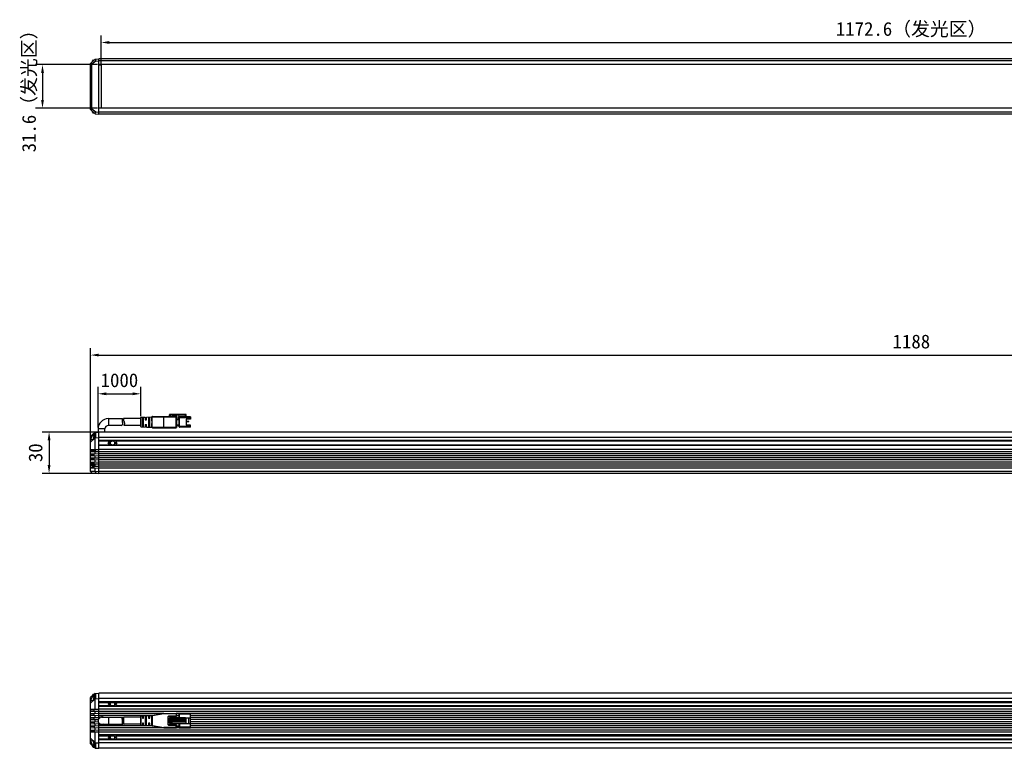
# Model space of a CAD drawing. Header units: millimetres. Extents: x 92 to 804, y 249 to 513.
# Tile 1 of 11: x 92 to 448, y 249 to 513. Entities that reach past the tile are written whole.
import ezdxf

# ---------------------------------------------------------------- set-up
doc = ezdxf.new("R2010")
doc.units = ezdxf.units.MM
doc.header["$LTSCALE"] = 46.255
doc.header["$PDMODE"] = 3
doc.header["$PDSIZE"] = 8
doc.layers.get('0').update_dxf_attribs({"linetype": 'CONTINUOUS'})
doc.layers.get('Defpoints').update_dxf_attribs({"linetype": 'CONTINUOUS'})
for name, color, linetype in [('00_COMPONENTS', 7, 'CONTINUOUS'), ('51__DRAFT_DIMS', 7, 'CONTINUOUS'), ('_X2_56FE5C42_X0__01_528', 7, 'CONTINUOUS')]:
    doc.layers.add(name, color=color, linetype=linetype)
doc.styles.get("Standard").update_dxf_attribs({"font": 'simfang.ttf', "height": 5})
doc.dimstyles.new('DIMSTYLE_1', dxfattribs={"dimtxt": 3, "dimasz": 3, "dimexe": 2.5, "dimexo": 0.5, "dimgap": 0.75, "dimtad": 1, "dimlfac": 2, "dimdsep": 46, "dimtxsty": 'STANDARD', "dimblk": '_FILLED', "dimblk1": '_FILLED', "dimblk2": '_FILLED', "dimcen": 0.09, "dimclrt": 3, "dimazin": 2, "dimtp": 0.3, "dimtm": 0.3, "dimtfac": 1, "dimtofl": 0, "dimtmove": 0, "dimatfit": 3, "dimldrblk": '_FILLED', "dimfxl": 1, "dimtolj": 1, "dimarcsym": 0})
doc.dimstyles.new('DIMSTYLE_2', dxfattribs={"dimtxt": 3, "dimasz": 3, "dimexe": 2.5, "dimexo": 0.5, "dimgap": 0.75, "dimtad": 1, "dimlfac": 2, "dimdsep": 46, "dimtxsty": 'STANDARD', "dimblk": '_FILLED', "dimblk1": '_FILLED', "dimblk2": '_FILLED', "dimcen": 0.09, "dimclrt": 3, "dimazin": 2, "dimtp": 1.2, "dimtm": 1.2, "dimtfac": 1, "dimtofl": 0, "dimtmove": 0, "dimatfit": 3, "dimldrblk": '_FILLED', "dimfxl": 1, "dimtolj": 1, "dimarcsym": 0})
doc.dimstyles.new('DIMSTYLE_3', dxfattribs={"dimtxt": 3, "dimasz": 3, "dimexe": 2.5, "dimexo": 0.5, "dimgap": 0.75, "dimtad": 1, "dimlfac": 2, "dimdsep": 46, "dimtxsty": 'STANDARD', "dimblk": '_FILLED', "dimblk1": '_FILLED', "dimblk2": '_FILLED', "dimcen": 0.09, "dimclrt": 3, "dimazin": 2, "dimtp": 0.2, "dimtm": 0.2, "dimtfac": 1, "dimtofl": 0, "dimtmove": 0, "dimatfit": 3, "dimldrblk": '_FILLED', "dimfxl": 1, "dimtolj": 1, "dimarcsym": 0})

# ---------------------------------------------------------------- blocks, each defined once
blk = doc.blocks.new('_FILLED')
at = {"color": 0, "linetype": 'ByBlock'}
blk.add_solid([(0, 0), (-1, 0.17), (-1, -0.17)], dxfattribs=at)
blk = doc.blocks.new('*D1')
at = {"layer": '51__DRAFT_DIMS', "color": 0, "lineweight": -2}
for p, q in [((119.63, 496.89), (97.28, 496.89)), ((99.78, 493.89), (99.78, 484.09)), ((119.63, 481.09), (97.28, 481.09))]:
    blk.add_line(p, q, dxfattribs=at)
at = {"layer": 'Defpoints', "color": 0}
for p in [(120.13, 496.89), (99.78, 481.09), (120.13, 481.09)]:
    blk.add_point(p, dxfattribs=at)
at = {"layer": '51__DRAFT_DIMS', "color": 0, "linetype": 'ByBlock', "lineweight": -2, "xscale": 3, "yscale": 3, "zscale": 3}
for p, rotation in [((99.78, 496.89), 90), ((99.78, 481.09), 270)]:
    blk.add_blockref('_FILLED', p, dxfattribs=dict(at, rotation=rotation))
at = {"layer": '51__DRAFT_DIMS', "color": 3, "insert": (92.36, 488.99), "char_height": 5, "attachment_point": 2, "rotation": 90, "line_spacing_factor": 0.9}
blk.add_mtext('\\A1;31.6（发光区）', dxfattribs=at)
blk = doc.blocks.new('*D2')
at = {"layer": '51__DRAFT_DIMS', "color": 0, "lineweight": -2}
for p, q in [((120.98, 497.28), (120.98, 507.42)), ((707.28, 497.28), (707.28, 507.42)), ((123.98, 504.92), (704.28, 504.92))]:
    blk.add_line(p, q, dxfattribs=at)
at = {"layer": 'Defpoints', "color": 0}
for p in [(707.28, 504.92), (120.98, 496.78), (707.28, 496.78)]:
    blk.add_point(p, dxfattribs=at)
at = {"layer": '51__DRAFT_DIMS', "color": 0, "linetype": 'ByBlock', "lineweight": -2, "xscale": 3, "yscale": 3, "zscale": 3, "rotation": 180}
blk.add_blockref('_FILLED', (120.98, 504.92), dxfattribs=at)
at = {"layer": '51__DRAFT_DIMS', "color": 0, "linetype": 'ByBlock', "lineweight": -2, "xscale": 3, "yscale": 3, "zscale": 3}
blk.add_blockref('_FILLED', (707.28, 504.92), dxfattribs=at)
at = {"layer": '51__DRAFT_DIMS', "color": 3, "insert": (414.13, 512.33), "char_height": 5, "attachment_point": 2, "line_spacing_factor": 0.9}
blk.add_mtext('\\A1;1172.6（发光区）', dxfattribs=at)
blk = doc.blocks.new('*D3')
at = {"layer": '51__DRAFT_DIMS', "color": 0, "lineweight": -2}
for p, q in [((117.13, 360.74), (117.13, 394.23)), ((711.13, 360.74), (711.13, 394.23)), ((120.13, 391.73), (708.13, 391.73))]:
    blk.add_line(p, q, dxfattribs=at)
at = {"layer": 'Defpoints', "color": 0}
for p in [(711.13, 391.73), (117.13, 360.24), (711.13, 360.24)]:
    blk.add_point(p, dxfattribs=at)
at = {"layer": '51__DRAFT_DIMS', "color": 0, "linetype": 'ByBlock', "lineweight": -2, "xscale": 3, "yscale": 3, "zscale": 3, "rotation": 180}
blk.add_blockref('_FILLED', (117.13, 391.73), dxfattribs=at)
at = {"layer": '51__DRAFT_DIMS', "color": 0, "linetype": 'ByBlock', "lineweight": -2, "xscale": 3, "yscale": 3, "zscale": 3}
blk.add_blockref('_FILLED', (711.13, 391.73), dxfattribs=at)
at = {"layer": '51__DRAFT_DIMS', "color": 3, "insert": (414.22, 399.15), "char_height": 5, "attachment_point": 2, "line_spacing_factor": 0.9}
blk.add_mtext('\\A1;1188', dxfattribs=at)
blk = doc.blocks.new('*D5')
at = {"layer": '51__DRAFT_DIMS', "color": 0, "lineweight": -2}
for p, q in [((119.63, 363.87), (99.66, 363.87)), ((102.16, 360.87), (102.16, 351.87)), ((119.63, 348.87), (99.66, 348.87))]:
    blk.add_line(p, q, dxfattribs=at)
at = {"layer": 'Defpoints', "color": 0}
for p in [(120.13, 363.87), (102.16, 348.87), (120.13, 348.87)]:
    blk.add_point(p, dxfattribs=at)
at = {"layer": '51__DRAFT_DIMS', "color": 0, "linetype": 'ByBlock', "lineweight": -2, "xscale": 3, "yscale": 3, "zscale": 3}
for p, rotation in [((102.16, 363.87), 90), ((102.16, 348.87), 270)]:
    blk.add_blockref('_FILLED', p, dxfattribs=dict(at, rotation=rotation))
at = {"layer": '51__DRAFT_DIMS', "color": 3, "insert": (94.74, 356.36), "char_height": 5, "attachment_point": 2, "rotation": 90, "line_spacing_factor": 0.9}
blk.add_mtext('\\A1;30', dxfattribs=at)
blk = doc.blocks.new('*D11')
at = {"layer": '51__DRAFT_DIMS', "color": 0, "lineweight": -2}
for p, q in [((119.88, 365.47), (119.88, 380.21)), ((122.88, 377.71), (132.38, 377.71)), ((135.38, 369.57), (135.38, 380.21))]:
    blk.add_line(p, q, dxfattribs=at)
at = {"layer": 'Defpoints', "color": 0}
for p in [(135.38, 377.71), (135.38, 369.07), (119.88, 364.97)]:
    blk.add_point(p, dxfattribs=at)
at = {"layer": '51__DRAFT_DIMS', "color": 0, "linetype": 'ByBlock', "lineweight": -2, "xscale": 3, "yscale": 3, "zscale": 3, "rotation": 180}
blk.add_blockref('_FILLED', (119.88, 377.71), dxfattribs=at)
at = {"layer": '51__DRAFT_DIMS', "color": 0, "linetype": 'ByBlock', "lineweight": -2, "xscale": 3, "yscale": 3, "zscale": 3}
blk.add_blockref('_FILLED', (135.38, 377.71), dxfattribs=at)
at = {"layer": '51__DRAFT_DIMS', "color": 3, "insert": (127.62, 385.13), "char_height": 5, "attachment_point": 2, "line_spacing_factor": 0.9}
blk.add_mtext('\\A1;\\A1;1000', dxfattribs=at)

msp = doc.modelspace()

# ---------------------------------------------------------------- linework, layer by layer
at = {"layer": '00_COMPONENTS', "color": 7}
for p, q in [((117.1301, 497.3657), (118.8788, 498.8812)), ((118.8788, 498.8812), (120.1301, 498.9907)), ((120.1301, 478.9907), (120.1301, 498.9907)), ((708.1301, 498.9907), (120.1301, 498.9907)), ((117.1301, 480.6157), (117.1301, 497.3657)), ((117.1301, 497.3657), (117.6644, 497.1217)), ((119.1051, 498.2035), (117.6644, 497.1217)), ((117.6644, 480.8596), (117.6644, 497.1217)), ((117.8551, 497.994), (117.8551, 498.2506)), ((117.8561, 498.2905), (117.8576, 498.2902)), ((118.1551, 498.5657), (118.5051, 498.5657)), ((118.5051, 498.5586), (118.5051, 498.5628)), ((118.8177, 498.8283), (119.1051, 498.2035)), ((119.1051, 498.2035), (120.1301, 498.2407)), ((708.1301, 498.2407), (120.1301, 498.2407)), ((708.1301, 496.8907), (120.1301, 496.8907)), ((120.1301, 496.7907), (120.9801, 496.7758)), ((120.9801, 496.7758), (120.9801, 481.2055)), ((120.1301, 481.1907), (120.9801, 481.2055)), ((708.1301, 481.0907), (120.1301, 481.0907)), ((117.6644, 480.8596), (117.1301, 480.6157)), ((117.1301, 480.6157), (118.8788, 479.1001)), ((117.6644, 480.8596), (119.1051, 479.7778)), ((117.8551, 479.7308), (117.8551, 479.9873)), ((117.8576, 479.6911), (117.8561, 479.6909)), ((118.1551, 479.4157), (118.5051, 479.4157)), ((118.5051, 479.4228), (118.5051, 479.4186)), ((118.8177, 479.153), (119.1051, 479.7778)), ((118.8788, 479.1001), (120.1301, 478.9907)), ((119.1051, 479.7778), (120.1301, 479.7407)), ((708.1301, 479.7407), (120.1301, 479.7407)), ((708.1301, 478.9907), (120.1301, 478.9907)), ((123.6301, 368.7173), (128.7086, 368.7173)), ((118.8788, 363.7578), (117.1301, 362.2423)), ((118.9186, 363.5357), (118.2335, 362.9588)), ((118.8788, 363.7578), (120.1301, 363.8673)), ((118.9186, 363.7613), (118.9186, 363.5357)), ((119.0051, 363.5389), (118.9186, 363.5357)), ((119.0051, 363.5389), (119.0051, 362.054)), ((119.8801, 364.9673), (119.8801, 363.8455)), ((120.1301, 348.8673), (120.1301, 363.8673)), ((708.1301, 363.8673), (120.1301, 363.8673)), ((122.3801, 363.8673), (122.3801, 364.9673)), ((128.2672, 366.2173), (123.6301, 366.2173)), ((117.1301, 349.6173), (117.1301, 362.2423)), ((118.8788, 361.7578), (117.1301, 360.2423)), ((118.9186, 362.0465), (118.2335, 361.4358)), ((118.3551, 362.3223), (118.3551, 362.7072)), ((118.3551, 362.3223), (118.3576, 362.3223)), ((118.3551, 361.6874), (118.3551, 362.0723)), ((118.3576, 362.0723), (118.3551, 362.0723)), ((118.3561, 362.7471), (118.3576, 362.7469)), ((118.3576, 361.6478), (118.3561, 361.6475)), ((119.0051, 363.0223), (118.6551, 363.0223)), ((118.8788, 361.7578), (118.9186, 361.8234)), ((118.8788, 357.5251), (118.8788, 361.7578)), ((119.0051, 362.054), (118.9186, 362.0465)), ((118.9186, 362.0465), (118.9186, 361.8234)), ((118.9186, 361.8234), (120.1301, 361.8673)), ((708.1301, 361.8673), (120.1301, 361.8673)), ((708.1301, 360.7423), (120.1301, 360.7423)), ((123.5424, 359.8923), (124.0331, 360.7423)), ((124.0332, 359.0423), (123.5424, 359.8923)), ((126.7178, 359.8923), (126.227, 359.0423)), ((126.2271, 360.7423), (126.7178, 359.8923)), ((117.1301, 357.5709), (120.1301, 357.4923)), ((120.1301, 356.7423), (117.1301, 356.6638)), ((118.5051, 356.6998), (118.5051, 357.5349)), ((118.8788, 356.0251), (118.8788, 356.7096)), ((119.0051, 356.7129), (119.0051, 357.5218)), ((708.1301, 359.0423), (120.1301, 359.0423)), ((708.1301, 357.4923), (120.1301, 357.4923)), ((708.1301, 356.7423), (120.1301, 356.7423)), ((117.1301, 356.0709), (120.1301, 355.9923)), ((120.1301, 355.2423), (117.1301, 355.1638)), ((117.1301, 354.5709), (120.1301, 354.4923)), ((120.1301, 353.7423), (117.1301, 353.6638)), ((117.1301, 353.0709), (120.1301, 352.9923)), ((118.5051, 355.1998), (118.5051, 356.0349)), ((118.5051, 353.6998), (118.5051, 354.5349)), ((118.5051, 350.6998), (118.5051, 353.0349)), ((118.8788, 354.5251), (118.8788, 355.2096)), ((118.8788, 353.0251), (118.8788, 353.7096)), ((708.1301, 355.9923), (120.1301, 355.9923)), ((708.1301, 355.2423), (120.1301, 355.2423)), ((708.1301, 354.4923), (120.1301, 354.4923)), ((708.1301, 353.7423), (120.1301, 353.7423)), ((708.1301, 352.9923), (120.1301, 352.9923)), ((117.1301, 352.1638), (117.8551, 352.1828)), ((117.8551, 351.5519), (117.1301, 351.5709)), ((120.1301, 350.7423), (117.1301, 350.6638)), ((117.1301, 349.6173), (117.6644, 349.083)), ((118.8177, 349.6173), (117.1301, 349.6173)), ((117.8551, 351.9923), (117.8551, 352.3772)), ((117.8551, 351.9923), (117.8576, 351.9923)), ((117.8551, 351.3574), (117.8551, 351.7423)), ((117.8576, 351.7423), (117.8551, 351.7423)), ((117.8561, 352.4171), (117.8576, 352.4169)), ((117.8576, 351.3178), (117.8561, 351.3175)), ((118.5051, 352.6923), (118.1551, 352.6923)), ((118.5051, 351.0423), (118.1551, 351.0423)), ((120.1301, 352.2423), (118.5051, 352.1998)), ((118.5051, 351.5349), (120.1301, 351.4923)), ((118.8177, 349.6173), (118.8788, 349.6627)), ((118.8177, 349.6173), (119.1051, 348.957)), ((118.8788, 351.5251), (118.8788, 352.2096)), ((118.8788, 349.6627), (118.8788, 350.7096)), ((118.8788, 349.6627), (120.1301, 349.6173)), ((708.1301, 352.2423), (120.1301, 352.2423)), ((708.1301, 351.4923), (120.1301, 351.4923)), ((708.1301, 350.7423), (120.1301, 350.7423)), ((708.1301, 349.6173), (120.1301, 349.6173)), ((117.6644, 349.083), (120.1301, 348.8673)), ((708.1301, 348.8673), (120.1301, 348.8673)), ((118.8788, 269.2367), (117.1301, 267.7211)), ((117.1301, 250.9711), (117.1301, 267.7211)), ((117.8551, 268.3495), (117.8551, 268.606)), ((117.8561, 268.646), (117.8576, 268.6457)), ((118.1551, 268.9211), (118.5051, 268.9211)), ((118.9186, 269.017), (118.2335, 268.4402)), ((118.9186, 267.5278), (118.2335, 266.9171)), ((118.3551, 267.8036), (118.3551, 268.1885)), ((118.3551, 267.8036), (118.3576, 267.8036)), ((118.3551, 267.1687), (118.3551, 267.5536)), ((118.3576, 267.5536), (118.3551, 267.5536)), ((118.3561, 268.2285), (118.3576, 268.2282)), ((118.5051, 268.9182), (118.5051, 268.9128)), ((118.6551, 268.5036), (119.0051, 268.5036)), ((118.8788, 269.2367), (120.1301, 269.3461)), ((118.8788, 267.2367), (118.9186, 267.3022)), ((118.9186, 269.2401), (118.9186, 269.017)), ((119.0051, 269.0202), (118.9186, 269.017)), ((119.0051, 267.5353), (118.9186, 267.5278)), ((118.9186, 267.5278), (118.9186, 267.3022)), ((118.9186, 267.3022), (120.1301, 267.3461)), ((119.0051, 269.0202), (119.0051, 267.5353)), ((120.1301, 260.0955), (120.1301, 269.3461)), ((708.1301, 269.3461), (120.1301, 269.3461)), ((708.1301, 267.3461), (120.1301, 267.3461)), ((118.8788, 267.2367), (117.1301, 265.7211)), ((118.3576, 267.1291), (118.3561, 267.1288)), ((118.8788, 263.5039), (118.8788, 267.2367)), ((708.1301, 266.2211), (120.1301, 266.2211)), ((120.1301, 265.9461), (123.8744, 265.9461)), ((120.1301, 264.7961), (123.8744, 264.7961)), ((708.1301, 264.5211), (120.1301, 264.5211)), ((124.0332, 266.2211), (123.5424, 265.3711)), ((123.5424, 265.3711), (124.0331, 264.5211)), ((124.6488, 265.9461), (125.6114, 265.9461)), ((124.6488, 264.7961), (125.6114, 264.7961)), ((126.7178, 265.3711), (126.227, 266.2211)), ((126.2271, 264.5211), (126.7178, 265.3711)), ((126.3858, 265.9461), (701.8744, 265.9461)), ((126.3858, 264.7961), (701.8744, 264.7961)), ((117.1301, 263.5497), (120.1301, 263.4711)), ((120.1301, 262.7211), (117.1301, 262.6426)), ((117.1301, 262.0497), (120.1301, 261.9711)), ((120.1301, 261.2211), (117.1301, 261.1426)), ((117.1301, 260.5497), (120.1301, 260.4711)), ((118.5051, 262.6786), (118.5051, 263.5137)), ((118.5051, 261.1786), (118.5051, 262.0137)), ((118.5051, 259.6786), (118.5051, 260.5137)), ((118.8788, 262.0039), (118.8788, 262.6884)), ((118.8788, 260.5039), (118.8788, 261.1884)), ((708.1301, 263.4711), (120.1301, 263.4711)), ((708.1301, 262.7211), (120.1301, 262.7211)), ((143.743, 261.9711), (120.1301, 261.9711)), ((139.3801, 261.2211), (120.1301, 261.2211)), ((120.1301, 260.7961), (120.3801, 260.5461)), ((120.1301, 260.7961), (121.1301, 260.7961)), ((120.3801, 260.5461), (120.7822, 260.5461)), ((121.1301, 260.5961), (128.7566, 260.5961)), ((128.8536, 258.164), (128.8536, 260.5282)), ((129.1194, 260.4711), (128.8536, 260.4711)), ((136.3801, 260.4711), (135.9803, 260.4711)), ((138.5801, 260.4711), (138.1801, 260.4711)), ((149.3301, 261.9711), (148.1301, 261.9711)), ((674.9801, 261.9711), (153.2801, 261.9711)), ((674.9801, 261.2211), (153.2801, 261.2211)), ((674.9801, 260.4711), (153.2801, 260.4711)), ((119.9368, 259.7161), (117.1301, 259.6426)), ((117.1301, 259.0497), (119.9368, 258.9762)), ((120.1301, 258.2211), (117.1301, 258.1426)), ((117.1301, 257.5497), (120.1301, 257.4711)), ((120.1301, 256.7211), (117.1301, 256.6426)), ((118.5051, 259.0137), (118.5051, 258.1786)), ((118.5051, 257.5137), (118.5051, 256.6786)), ((118.8788, 259.0039), (118.8788, 259.6884)), ((118.8788, 257.5039), (118.8788, 258.1884)), ((118.8788, 256.0039), (118.8788, 256.6884)), ((120.1301, 249.3461), (120.1301, 258.5968)), ((120.3801, 258.1461), (120.1301, 257.8961)), ((121.1301, 257.8961), (120.1301, 257.8961)), ((139.3801, 257.4711), (120.1301, 257.4711)), ((143.7174, 256.7211), (120.1301, 256.7211)), ((120.7822, 258.1461), (120.3801, 258.1461)), ((121.1301, 258.0961), (128.7566, 258.0961)), ((129.0375, 259.7211), (128.8536, 259.7211)), ((129.0375, 258.9711), (128.8536, 258.9711)), ((129.1194, 258.2211), (128.8536, 258.2211)), ((136.3801, 258.2211), (135.9803, 258.2211)), ((138.5801, 258.2211), (138.1801, 258.2211)), ((149.3301, 256.7211), (148.1301, 256.7211)), ((674.9801, 259.7211), (153.2801, 259.7211)), ((674.9801, 258.9711), (153.2801, 258.9711)), ((674.9801, 258.2211), (153.2801, 258.2211)), ((674.9801, 257.4711), (153.2801, 257.4711)), ((674.9801, 256.7211), (153.2801, 256.7211)), ((117.1301, 256.0497), (120.1301, 255.9711)), ((120.1301, 255.2211), (117.1301, 255.1426)), ((118.5051, 256.0137), (118.5051, 255.1786)), ((118.8788, 251.4556), (118.8788, 255.1884)), ((708.1301, 255.9711), (120.1301, 255.9711)), ((708.1301, 255.2211), (120.1301, 255.2211)), ((708.1301, 254.1711), (120.1301, 254.1711)), ((120.1301, 253.8961), (123.8744, 253.8961)), ((124.0332, 254.1711), (123.5424, 253.3211)), ((123.5424, 253.3211), (124.0331, 252.4711)), ((124.6488, 253.8961), (125.6114, 253.8961)), ((126.7178, 253.3211), (126.227, 254.1711)), ((126.2271, 252.4711), (126.7178, 253.3211)), ((126.3858, 253.8961), (701.8744, 253.8961)), ((118.8788, 251.4556), (117.1301, 252.9711)), ((118.8788, 249.4556), (117.1301, 250.9711)), ((117.8551, 250.0862), (117.8551, 250.3428)), ((117.8576, 250.0466), (117.8561, 250.0463)), ((118.1551, 249.7711), (118.5051, 249.7711)), ((118.9186, 251.1644), (118.2335, 251.7752)), ((118.9186, 249.6752), (118.2335, 250.2521)), ((118.3551, 251.1386), (118.3551, 251.5235)), ((118.3551, 251.1386), (118.3576, 251.1386)), ((118.3551, 250.5037), (118.3551, 250.8886)), ((118.3576, 250.8886), (118.3551, 250.8886)), ((118.3561, 251.5635), (118.3576, 251.5632)), ((118.3576, 250.4641), (118.3561, 250.4638)), ((118.5051, 249.7741), (118.5051, 249.7795)), ((118.6551, 250.1886), (119.0051, 250.1886)), ((118.8788, 251.4556), (118.9186, 251.39)), ((118.8788, 249.4556), (120.1301, 249.3461)), ((118.9186, 251.39), (118.9186, 251.1644)), ((118.9186, 251.39), (120.1301, 251.3461)), ((119.0051, 251.1569), (118.9186, 251.1644)), ((118.9186, 249.6752), (118.9186, 249.4521)), ((119.0051, 249.672), (118.9186, 249.6752)), ((119.0051, 251.1569), (119.0051, 249.672)), ((120.1301, 252.7461), (123.8744, 252.7461)), ((708.1301, 252.4711), (120.1301, 252.4711)), ((708.1301, 251.3461), (120.1301, 251.3461)), ((124.6488, 252.7461), (125.6114, 252.7461)), ((126.3858, 252.7461), (701.8744, 252.7461)), ((708.1301, 249.3461), (120.1301, 249.3461))]:
    msp.add_line(p, q, dxfattribs=at)
at = {"layer": '00_COMPONENTS', "color": 4}
for p, q in [((118.1551, 498.254), (118.1551, 498.5657)), ((118.1551, 479.4157), (118.1551, 479.7273)), ((123.6301, 368.7173), (123.6301, 366.2173)), ((122.3801, 364.9673), (119.8801, 364.9673)), ((118.2335, 362.9588), (118.4644, 362.9531)), ((118.6551, 361.8116), (118.6551, 363.0223)), ((123.961, 360.6173), (120.1301, 360.6173)), ((125.3215, 360.6173), (124.9387, 360.6173)), ((701.961, 360.6173), (126.2992, 360.6173)), ((118.5051, 357.0051), (117.1301, 356.9797)), ((123.961, 359.1673), (120.1301, 359.1673)), ((125.3214, 359.1673), (124.936, 359.1673)), ((701.961, 359.1673), (126.2992, 359.1673)), ((118.5051, 355.5051), (117.1301, 355.4797)), ((118.5051, 354.0051), (117.1301, 353.9797)), ((117.8737, 352.4934), (117.1301, 352.4797)), ((117.1301, 351.9758), (117.8551, 351.974)), ((117.8551, 351.7606), (117.1301, 351.7588)), ((117.1301, 350.9797), (118.5051, 351.0051)), ((118.1551, 351.0423), (118.1551, 352.6923)), ((118.1551, 268.6095), (118.1551, 268.9211)), ((118.2335, 268.4402), (118.4637, 268.4345)), ((118.6551, 267.2929), (118.6551, 268.5036)), ((120.1301, 266.0837), (123.9538, 266.0837)), ((120.1301, 264.6586), (123.9538, 264.6586)), ((124.8968, 266.0837), (125.3634, 266.0837)), ((124.936, 264.6586), (125.3635, 264.6586)), ((126.3064, 266.0837), (701.9538, 266.0837)), ((126.3064, 264.6586), (701.9538, 264.6586)), ((117.1301, 262.9585), (118.5051, 262.9839)), ((117.1301, 261.4585), (118.5051, 261.4839)), ((121.1301, 260.7961), (121.1301, 260.5461)), ((123.6301, 260.5961), (123.6301, 258.0961)), ((128.7566, 258.0961), (128.7566, 260.5961)), ((117.1301, 259.9585), (118.5051, 259.9839)), ((118.5051, 258.7083), (117.1301, 258.7338)), ((118.5051, 257.2083), (117.1301, 257.2338)), ((121.1301, 257.8961), (121.1301, 258.1461)), ((118.5051, 255.7083), (117.1301, 255.7338)), ((120.1301, 254.0337), (123.9538, 254.0337)), ((124.8968, 254.0337), (125.3634, 254.0337)), ((126.3064, 254.0337), (701.9538, 254.0337)), ((118.1551, 249.7711), (118.1551, 250.0828)), ((118.4637, 250.2578), (118.2335, 250.2521)), ((118.6551, 250.1886), (118.6551, 251.3993)), ((120.1301, 252.6086), (123.9538, 252.6086)), ((124.936, 252.6086), (125.3635, 252.6086)), ((126.3064, 252.6086), (701.9538, 252.6086))]:
    msp.add_line(p, q, dxfattribs=at)
at = {"layer": '00_COMPONENTS', "color": 7}
for centre, radius in [((125.1301, 359.8923), 0.825), ((125.1301, 359.8923), 0.75), ((125.1301, 265.3711), 0.825), ((125.1301, 265.3711), 0.75), ((125.1301, 253.3211), 0.825), ((125.1301, 253.3211), 0.75)]:
    msp.add_circle(centre, radius, dxfattribs=at)
for centre, radius, start, end in [((118.1714, 498.2506), 0.3163, 172.801311, 180.004021), ((118.1727, 498.2506), 0.3176, 178.800859, 180.000143), ((118.1722, 498.2506), 0.3171, 177.601677, 178.800908), ((118.1707, 498.2507), 0.3156, 175.199327, 176.401093), ((118.1551, 498.2657), 0.3, 90, 175.25456), ((118.1702, 498.2507), 0.3151, 173.996237, 175.199377), ((118.1694, 498.2508), 0.3143, 172.790442, 173.996287), ((118.1727, 479.7308), 0.3176, 179.999856, 181.206655), ((118.1714, 479.7307), 0.3163, 179.995979, 187.198689), ((118.1722, 479.7308), 0.3171, 181.206606, 182.41037), ((118.1707, 479.7307), 0.3156, 183.612491, 184.812773), ((118.1551, 479.7157), 0.3, 184.74544, 270), ((118.1702, 479.7306), 0.3151, 184.812725, 186.011344), ((118.1694, 479.7306), 0.3143, 186.011297, 187.209563), ((123.6301, 364.9673), 3.75, 90, 180), ((127.9536, 367.0609), 0.9, 290.392165, 26.843767), ((130.095, 368.1447), 1.5, 157.556383, 206.843767), ((123.6301, 364.9673), 1.25, 90, 180), ((118.6714, 362.7072), 0.3163, 172.801311, 180.004021), ((118.6714, 361.6874), 0.3163, 179.995979, 187.198689), ((122.7996, 362.1973), 4.4438, 178.388095, 181.611905), ((118.6551, 362.7223), 0.3, 90, 175.25456), ((118.6551, 361.6723), 0.3, 184.74544, 201.372198), ((125.1301, 359.8923), 1.3279, 140.185847, 219.815436), ((125.1301, 359.8923), 1.3279, 320.184564, 39.814153), ((118.1714, 352.3772), 0.3163, 172.801311, 180.004021), ((118.1714, 351.3574), 0.3163, 179.995979, 187.198689), ((122.2996, 351.8673), 4.4438, 178.388095, 181.611905), ((118.1551, 352.3923), 0.3, 90, 175.25456), ((118.1551, 351.3423), 0.3, 184.74544, 270), ((118.1714, 268.6061), 0.3163, 172.801311, 180.004021), ((118.1727, 268.606), 0.3176, 178.793345, 180.000144), ((118.1722, 268.606), 0.3171, 177.58963, 178.793394), ((118.1707, 268.6061), 0.3156, 175.187227, 176.387509), ((118.1551, 268.6211), 0.3, 90, 175.25456), ((118.1702, 268.6062), 0.3151, 173.988656, 175.187275), ((118.1694, 268.6062), 0.3143, 172.790437, 173.988703), ((118.6714, 268.1886), 0.3163, 172.801311, 180.004021), ((118.6727, 268.1885), 0.3176, 178.793345, 180.000144), ((118.6722, 268.1885), 0.3171, 177.58963, 178.793394), ((118.6707, 268.1886), 0.3156, 175.187227, 176.387509), ((118.6551, 268.2036), 0.3, 90, 175.25456), ((118.6702, 268.1887), 0.3151, 173.988656, 175.187275), ((118.6694, 268.1887), 0.3143, 172.790437, 173.988703), ((118.6727, 267.1687), 0.3176, 179.999857, 181.199141), ((118.6714, 267.1687), 0.3163, 179.995979, 187.198689), ((118.6722, 267.1687), 0.3171, 181.199092, 182.398323), ((118.6707, 267.1686), 0.3156, 183.598907, 184.800673), ((118.6551, 267.1536), 0.3, 184.74544, 201.395524), ((118.6702, 267.1686), 0.3151, 184.800623, 186.003763), ((118.6694, 267.1685), 0.3143, 186.003713, 187.209558), ((125.1301, 265.3711), 1.3279, 140.184564, 219.814153), ((125.1301, 265.3711), 1.3279, 320.185847, 39.815436), ((121.1301, 259.3461), 1.25, 90, 270), ((121.1301, 259.3461), 1.45, 57.492847, 90), ((121.1277, 259.3593), 1.4632, 270.094556, 276.807715), ((121.1261, 259.3529), 1.4578, 296.181286, 300.322391), ((125.1301, 253.3211), 1.3279, 140.184564, 219.814153), ((125.1301, 253.3211), 1.3279, 320.185847, 39.815436), ((118.1727, 250.0862), 0.3176, 179.999857, 181.199141), ((118.1714, 250.0862), 0.3163, 179.995979, 187.198689), ((118.1722, 250.0862), 0.3171, 181.199092, 182.398323), ((118.1707, 250.0861), 0.3156, 183.598907, 184.800673), ((118.1551, 250.0711), 0.3, 184.74544, 270), ((118.1702, 250.0861), 0.3151, 184.800623, 186.003763), ((118.1694, 250.086), 0.3143, 186.003713, 187.209558), ((118.6714, 251.5236), 0.3163, 172.801311, 180.004021), ((118.6727, 251.5235), 0.3176, 178.793345, 180.000144), ((118.6727, 250.5037), 0.3176, 179.999857, 181.199141), ((118.6714, 250.5037), 0.3163, 179.995979, 187.198689), ((118.6722, 251.5235), 0.3171, 177.58963, 178.793394), ((118.6722, 250.5037), 0.3171, 181.199092, 182.398323), ((118.6707, 251.5236), 0.3156, 175.187227, 176.387509), ((118.6707, 250.5036), 0.3156, 183.598907, 184.800673), ((118.6551, 251.5386), 0.3, 158.604476, 175.25456), ((118.6551, 250.4886), 0.3, 184.74544, 270), ((118.6702, 251.5237), 0.3151, 173.988656, 175.187275), ((118.6702, 250.5036), 0.3151, 184.800623, 186.003763), ((118.6694, 251.5237), 0.3143, 172.790437, 173.988703), ((118.6694, 250.5035), 0.3143, 186.003713, 187.209558)]:
    msp.add_arc(centre, radius, start, end, dxfattribs=at)
for centre, major_axis, start_param, end_param in [((118.2084, 362.1756), (0.7753, 1.0315), 1.05079677, 4.24938032), ((118.2084, 267.6569), (0.7753, 1.0315), 1.05079677, 4.24938032), ((118.2084, 251.0353), (-0.7753, 1.0315), 5.17539764, 8.37398119)]:
    msp.add_ellipse(centre, major_axis=major_axis, ratio=0.40236932, start_param=start_param, end_param=end_param, dxfattribs=at)
for points in [[(118.3576, 267.8036), (118.3564, 267.762), (118.3561, 267.7203), (118.3561, 267.6786)], [(118.3561, 267.6786), (118.3561, 267.637), (118.3564, 267.5953), (118.3576, 267.5536)], [(121.7693, 258.0447), (121.6233, 257.9729), (121.4627, 257.9257), (121.3011, 257.9064)], [(118.3576, 251.1386), (118.3564, 251.097), (118.3561, 251.0553), (118.3561, 251.0136)], [(118.3561, 251.0136), (118.3561, 250.972), (118.3564, 250.9303), (118.3576, 250.8886)]]:
    msp.add_open_spline(points, degree=3, dxfattribs=at)
for points, knots in [([(128.595, 260.3967), (128.595, 260.4263), (128.598, 260.4792), (128.6222, 260.54), (128.6546, 260.5709), (128.6957, 260.5922), (128.732, 260.5961), (128.7566, 260.5961)], [0, 0, 0, 0, 0.30073897, 0.53507873, 0.64099337, 0.74948139, 1, 1, 1, 1]), ([(128.7086, 259.3461), (128.7086, 259.4495), (128.698, 259.6501), (128.6586, 259.933), (128.6204, 260.1478), (128.5997, 260.2986), (128.595, 260.3657), (128.595, 260.3967)], [0, 0, 0, 0, 0.29317514, 0.56853828, 0.80954246, 0.9120393, 1, 1, 1, 1]), ([(128.7566, 260.5961), (128.7709, 260.5961), (128.7961, 260.5946), (128.8298, 260.5833), (128.8509, 260.5589), (128.8536, 260.5386), (128.8536, 260.5282)], [0, 0, 0, 0, 0.31788501, 0.56205532, 0.76966864, 1, 1, 1, 1]), ([(128.7086, 259.3461), (128.7086, 259.2428), (128.698, 259.0422), (128.6586, 258.7593), (128.6204, 258.5444), (128.5997, 258.3937), (128.595, 258.3266), (128.595, 258.2956)], [0, 0, 0, 0, 0.29317484, 0.56853785, 0.80954197, 0.91203897, 1, 1, 1, 1]), ([(128.595, 258.2956), (128.595, 258.266), (128.598, 258.2131), (128.6222, 258.1523), (128.6546, 258.1213), (128.6957, 258.1), (128.732, 258.0961), (128.7566, 258.0961)], [0, 0, 0, 0, 0.30073884, 0.53507862, 0.64099327, 0.74948134, 1, 1, 1, 1]), ([(128.7566, 258.0961), (128.7709, 258.0961), (128.7961, 258.0976), (128.8298, 258.109), (128.8509, 258.1334), (128.8536, 258.1537), (128.8536, 258.164)], [0, 0, 0, 0, 0.31788375, 0.56205353, 0.76966322, 1, 1, 1, 1])]:
    msp.add_open_spline(points, degree=3, knots=knots, dxfattribs=at)
at = {"layer": '_X2_56FE5C42_X0__01_528', "color": 7}
for p, q in [((135.3801, 368.7173), (129.1337, 368.7173)), ((135.3801, 365.8627), (135.3801, 369.0719)), ((135.5254, 369.2219), (136.8801, 369.2642)), ((136.3801, 369.0188), (135.9803, 369.0045)), ((135.9803, 369.0045), (135.9803, 365.9302)), ((136.3801, 365.9158), (136.3801, 369.0188)), ((136.8801, 369.2642), (136.8801, 368.3424)), ((136.8801, 368.3423), (137.3801, 368.3423)), ((137.3801, 369.2798), (139.3801, 369.3423)), ((137.3801, 368.3425), (137.3801, 369.2798)), ((138.5801, 369.0972), (138.1801, 369.0831)), ((138.1801, 369.0831), (138.1801, 365.8515)), ((138.5801, 365.8373), (138.5801, 369.0972)), ((139.3801, 368.144), (139.3801, 369.3423)), ((139.5301, 369.4923), (148.1301, 369.4923)), ((145.7301, 369.6923), (145.7301, 370.0923)), ((145.7301, 369.6923), (146.7301, 369.5423)), ((151.7301, 370.1923), (145.8301, 370.1923)), ((146.2301, 370.1923), (146.6801, 370.0423)), ((146.5301, 370.0923), (151.7301, 370.0923)), ((148.2301, 369.5423), (146.7301, 369.5423)), ((148.2301, 369.3923), (148.2301, 365.5423)), ((148.2301, 368.5423), (149.2301, 368.5423)), ((148.4801, 368.7923), (148.4801, 369.2923)), ((148.9801, 369.2923), (148.9801, 368.7923)), ((149.2435, 369.2923), (148.9801, 369.2923)), ((149.2301, 369.5423), (151.7301, 369.5423)), ((149.2301, 365.6923), (149.2301, 369.2423)), ((153.2801, 369.3423), (149.3301, 369.3423)), ((151.7301, 369.3423), (151.7301, 370.1923)), ((151.7801, 368.5673), (151.7801, 366.3673)), ((153.2801, 368.5673), (151.7801, 368.5673)), ((151.7801, 367.8423), (152.7801, 367.8423)), ((151.7801, 367.6923), (152.7801, 367.6923)), ((152.2801, 367.8423), (152.2801, 367.6923)), ((152.7801, 367.6923), (152.7801, 367.8423)), ((153.2801, 369.3423), (153.2801, 368.5673)), ((135.3801, 366.2173), (129.1845, 366.2173)), ((135.5254, 365.7128), (136.9801, 365.6673)), ((136.3801, 365.9158), (135.9803, 365.9302)), ((136.9801, 366.5923), (136.9801, 365.6673)), ((136.9801, 366.5923), (137.3801, 366.5923)), ((137.3801, 365.6548), (137.3801, 366.5923)), ((137.3801, 365.6548), (139.3801, 365.5923)), ((138.5801, 365.8373), (138.1801, 365.8515)), ((139.3801, 365.5923), (139.3801, 366.7907)), ((139.5301, 365.4423), (148.1301, 365.4423)), ((148.2301, 366.2923), (149.2301, 366.2923)), ((153.2801, 365.5923), (149.3301, 365.5923)), ((153.2801, 366.3673), (151.7801, 366.3673)), ((153.2801, 365.5923), (153.2801, 366.3673)), ((129.0375, 260.2055), (129.0375, 258.4867)), ((135.3801, 260.5961), (129.3801, 260.5961)), ((135.3801, 257.7415), (135.3801, 260.9508)), ((135.5254, 261.1007), (135.9803, 261.1149)), ((135.9803, 261.1149), (135.9803, 260.2212)), ((135.9803, 260.2211), (136.3801, 260.2211)), ((136.3801, 261.1274), (138.1801, 261.1836)), ((136.3801, 260.2211), (136.3801, 261.1274)), ((137.3801, 260.9334), (136.8801, 260.9156)), ((136.8801, 260.9156), (136.8801, 257.7768)), ((137.3801, 257.7589), (137.3801, 260.9334)), ((138.1801, 261.1836), (138.1801, 260.2212)), ((138.1801, 260.2211), (138.5801, 260.2211)), ((138.5801, 261.1961), (139.4529, 261.2234)), ((138.5801, 260.2211), (138.5801, 261.1961)), ((139.3801, 257.5975), (139.3801, 261.0948)), ((143.7174, 261.969), (139.5046, 261.2426)), ((143.7429, 261.9711), (148.1301, 261.9711)), ((145.2301, 257.9961), (145.2301, 260.6961)), ((145.3801, 260.8461), (148.0801, 260.8461)), ((145.7301, 258.4461), (145.7301, 260.2461)), ((151.4801, 260.3461), (145.8301, 260.3461)), ((146.2301, 260.1961), (146.2301, 259.8711)), ((146.5301, 259.9211), (146.5301, 260.3461)), ((148.2301, 260.9961), (148.2301, 261.8711)), ((148.2301, 261.3461), (149.2301, 261.3461)), ((149.2301, 260.4086), (149.2301, 261.8711)), ((149.2301, 260.4086), (153.2801, 260.4086)), ((153.2801, 261.9711), (149.3301, 261.9711)), ((149.7801, 260.4086), (149.7801, 260.3461)), ((152.7801, 258.2836), (152.7801, 260.4086)), ((153.2801, 256.7211), (153.2801, 261.9711)), ((135.3801, 258.0961), (129.3801, 258.0961)), ((135.9803, 257.5774), (135.5254, 257.5916)), ((135.9803, 258.4711), (135.9803, 257.5774)), ((136.3801, 258.4711), (135.9803, 258.4711)), ((136.3801, 257.5649), (136.3801, 258.4711)), ((138.1801, 257.5086), (136.3801, 257.5649)), ((136.8801, 257.7768), (137.3801, 257.7589)), ((138.1801, 258.4711), (138.1801, 257.5086)), ((138.5801, 258.4711), (138.1801, 258.4711)), ((138.5801, 257.4961), (138.5801, 258.4711)), ((139.4529, 257.4689), (138.5801, 257.4961)), ((139.5046, 257.4497), (143.7174, 256.7233)), ((143.7429, 256.7211), (148.1301, 256.7211)), ((148.0801, 257.8461), (145.3801, 257.8461)), ((145.8301, 258.3461), (151.4801, 258.3461)), ((146.2301, 259.6461), (146.2301, 259.0461)), ((146.2301, 258.8211), (146.2301, 258.4961)), ((151.7301, 259.9211), (146.3801, 259.9211)), ((151.7301, 259.5961), (146.3801, 259.5961)), ((151.7301, 259.0961), (146.3801, 259.0961)), ((151.7301, 258.7711), (146.3801, 258.7711)), ((146.5301, 259.5961), (146.5301, 259.0961)), ((146.5301, 258.7711), (146.5301, 258.3461)), ((148.2301, 256.8211), (148.2301, 257.6961)), ((148.2301, 257.3461), (149.2301, 257.3461)), ((149.2301, 256.8211), (149.2301, 258.2836)), ((149.2301, 258.2836), (153.2801, 258.2836)), ((149.3301, 256.7211), (153.2801, 256.7211)), ((149.7801, 258.3461), (149.7801, 258.2836)), ((151.7301, 258.5961), (151.7301, 260.0961))]:
    msp.add_line(p, q, dxfattribs=at)
at = {"layer": '_X2_56FE5C42_X0__01_528', "color": 4}
for p, q in [((135.5254, 365.7128), (135.5254, 369.2219)), ((139.3801, 369.3423), (148.2301, 369.3423)), ((139.5046, 365.5923), (139.5046, 369.3423)), ((143.7174, 365.5923), (143.7174, 369.3423)), ((143.7429, 365.4423), (143.7429, 369.4923)), ((145.7301, 370.0423), (146.6801, 370.0423)), ((145.8301, 369.6773), (145.8301, 370.1923)), ((151.7301, 370.1423), (146.3801, 370.1423)), ((148.1301, 365.4423), (148.1301, 369.4923)), ((148.2301, 368.4423), (149.2301, 368.4423)), ((149.2301, 369.0923), (153.2801, 369.0923)), ((149.3301, 365.5923), (149.3301, 369.3423)), ((151.4801, 369.5423), (151.4801, 370.0923)), ((139.3801, 365.5923), (148.2301, 365.5923)), ((149.2301, 366.3923), (148.2301, 366.3923)), ((153.2801, 365.8423), (149.2301, 365.8423)), ((135.5254, 257.5916), (135.5254, 261.1007)), ((139.3801, 261.0948), (139.5301, 261.0948)), ((139.5301, 261.0948), (139.5046, 261.2426)), ((143.7429, 261.8211), (139.5301, 261.0948)), ((139.5301, 257.5975), (139.5301, 261.0948)), ((143.7174, 261.969), (143.7429, 261.8211)), ((143.7429, 261.8211), (143.7429, 261.9711)), ((148.2301, 261.8211), (143.7429, 261.8211)), ((145.1301, 260.6961), (145.1301, 257.9961)), ((145.1301, 260.6961), (145.2301, 260.6961)), ((145.3801, 260.9461), (145.3801, 260.8461)), ((148.0801, 260.9461), (145.3801, 260.9461)), ((146.2301, 260.1961), (145.7301, 260.1961)), ((145.8301, 260.3461), (145.8301, 258.3461)), ((148.0801, 260.8461), (148.0801, 260.9461)), ((148.1301, 261.9711), (148.1301, 260.9961)), ((148.1301, 260.9961), (148.2301, 260.9961)), ((148.2301, 261.2461), (149.2301, 261.2461)), ((153.2801, 261.7211), (149.2301, 261.7211)), ((149.3301, 260.4086), (149.3301, 261.9711)), ((139.5301, 257.5975), (139.3801, 257.5975)), ((139.5046, 257.4497), (139.5301, 257.5975)), ((139.5301, 257.5975), (143.7429, 256.8711)), ((143.7429, 256.8711), (143.7174, 256.7233)), ((143.7429, 256.7211), (143.7429, 256.8711)), ((148.2301, 256.8711), (143.7429, 256.8711)), ((145.1301, 257.9961), (145.2301, 257.9961)), ((145.3801, 257.7461), (145.3801, 257.8461)), ((145.3801, 257.7461), (148.0801, 257.7461)), ((146.2301, 258.4961), (145.7301, 258.4961)), ((146.2301, 259.8711), (151.7301, 259.8711)), ((151.7301, 259.6461), (146.2301, 259.6461)), ((146.2301, 259.0461), (151.7301, 259.0461)), ((151.7301, 258.8211), (146.2301, 258.8211)), ((148.0801, 257.7461), (148.0801, 257.8461)), ((148.1301, 256.7211), (148.1301, 257.6961)), ((148.2301, 257.6961), (148.1301, 257.6961)), ((148.2301, 257.4461), (149.2301, 257.4461)), ((153.2801, 256.9711), (149.2301, 256.9711)), ((149.3301, 258.2836), (149.3301, 256.7211))]:
    msp.add_line(p, q, dxfattribs=at)
at = {"layer": '_X2_56FE5C42_X0__01_528', "color": 7}
for centre, radius, start, end in [((135.5301, 369.0719), 0.15, 91.817945, 179.976819), ((139.5301, 369.3423), 0.15, 90, 180), ((145.8301, 370.0923), 0.1, 90, 180), ((148.1301, 369.3923), 0.1, 0, 90), ((148.2301, 369.2923), 0.25, 0, 90), ((148.2301, 368.7923), 0.25, 270, 360), ((149.2301, 369.2923), 0.25, 90, 180), ((149.2301, 368.7923), 0.25, 180, 270), ((149.3301, 369.2423), 0.1, 90, 180.000253), ((135.5301, 365.8627), 0.15, 180.050791, 268.209951), ((139.5301, 365.5923), 0.15, 180, 270), ((148.1301, 365.5423), 0.1, 270, 359.999999), ((149.3301, 365.6923), 0.1, 179.999871, 269.999999), ((135.5301, 260.9507), 0.15, 91.790049, 179.947287), ((139.5301, 261.0948), 0.15, 99.786788, 179.999999), ((143.7429, 261.8211), 0.15, 89.991432, 99.78251), ((145.3801, 260.6961), 0.15, 90.000001, 180), ((145.8301, 260.2461), 0.1, 90, 180), ((148.0801, 260.9961), 0.15, 270.000001, 359.999999), ((148.1301, 261.8711), 0.1, 0, 90), ((149.3301, 261.8711), 0.1, 90, 180.000126), ((151.4801, 260.0961), 0.25, 0, 90), ((135.5301, 257.7415), 0.15, 180.052713, 268.209951), ((139.5301, 257.5975), 0.15, 180.006216, 260.217663), ((143.7429, 256.8711), 0.15, 260.209025, 270.000103), ((145.3801, 257.9961), 0.15, 180.000001, 270), ((145.8301, 258.4461), 0.1, 180, 269.999999), ((146.6602, 259.4608), 1.1137, 261.705297, 263.288985), ((148.0801, 257.6961), 0.15, 0.000001, 89.999999), ((148.1301, 256.8211), 0.1, 270, 359.999999), ((149.3301, 256.8211), 0.1, 179.999874, 269.999999), ((151.4801, 258.5961), 0.25, 270, 360)]:
    msp.add_arc(centre, radius, start, end, dxfattribs=at)
at = {"layer": '_X2_56FE5C42_X0__01_528', "color": 4}
for centre, radius, start, end in [((145.3801, 260.6961), 0.25, 90, 180), ((148.0801, 260.9961), 0.05, 270, 360), ((145.3801, 257.9961), 0.25, 180, 270), ((148.0801, 257.6961), 0.05, 0, 90)]:
    msp.add_arc(centre, radius, start, end, dxfattribs=at)
at = {"layer": '_X2_56FE5C42_X0__01_528', "color": 7}
for centre, start_param, end_param in [((146.3801, 259.8711), 1.57079633, 3.14159265), ((146.3801, 259.6461), -3.14159265, -1.57079633), ((146.3801, 259.0461), 1.57079633, 3.14159265), ((146.3801, 258.8211), -3.14159265, -1.57079633)]:
    msp.add_ellipse(centre, major_axis=(0.15, 0), ratio=0.33333333, start_param=start_param, end_param=end_param, dxfattribs=at)
for points, knots in [([(129.1337, 368.7173), (129.0274, 368.5385), (129.0147, 368.24), (129.1965, 367.8278), (129.4359, 367.4181), (129.5131, 366.8125), (129.3743, 366.4008), (129.1845, 366.2173)], [0, 0, 0, 0, 0.20026825, 0.34072119, 0.50139441, 0.74059934, 1, 1, 1, 1]), ([(139.4529, 367.4673), (139.4529, 367.5827), (139.4138, 367.8073), (139.3801, 368.0325), (139.3801, 368.144)], [0, 0, 0, 0, 0.50863877, 1, 1, 1, 1]), ([(139.3801, 366.7907), (139.3801, 366.9021), (139.4138, 367.1273), (139.4529, 367.3519), (139.4529, 367.4673)], [0, 0, 0, 0, 0.49136102, 1, 1, 1, 1]), ([(129.3799, 260.5961), (129.3411, 260.5961), (129.2573, 260.5748), (129.1385, 260.5079), (129.0492, 260.3749), (129.0375, 260.2643), (129.0375, 260.2055)], [0, 0, 0, 0, 0.20164871, 0.43917017, 0.69467254, 1, 1, 1, 1]), ([(129.0375, 260.2055), (129.0375, 260.143), (129.0528, 260.0098), (129.1052, 259.7267), (129.1337, 259.5011), (129.1337, 259.3461)], [0, 0, 0, 0, 0.21701994, 0.46249349, 1, 1, 1, 1]), ([(146.2301, 260.1961), (146.2301, 260.2248), (146.2812, 260.2725), (146.3852, 260.3133), (146.4727, 260.3308), (146.5301, 260.3376)], [0, 0, 0, 0, 0.24807507, 0.49972342, 1, 1, 1, 1]), ([(129.1337, 259.3461), (129.1337, 259.1911), (129.1052, 258.9656), (129.0528, 258.6824), (129.0375, 258.5493), (129.0375, 258.4867)], [0, 0, 0, 0, 0.53750271, 0.78297701, 1, 1, 1, 1]), ([(129.0375, 258.4867), (129.0375, 258.428), (129.0492, 258.3174), (129.1385, 258.1844), (129.2573, 258.1175), (129.3411, 258.0961), (129.3799, 258.0961)], [0, 0, 0, 0, 0.30532897, 0.56083216, 0.79835345, 1, 1, 1, 1]), ([(146.4996, 258.3587), (146.4474, 258.3663), (146.3683, 258.3843), (146.2739, 258.4247), (146.2301, 258.4699), (146.2301, 258.4961)], [0, 0, 0, 0, 0.4997388, 0.75127017, 1, 1, 1, 1])]:
    msp.add_open_spline(points, degree=3, knots=knots, dxfattribs=at)
at = {"layer": '_X2_56FE5C42_X0__01_528', "color": 4}
for points, knots in [([(139.5046, 369.3423), (139.5046, 369.3615), (139.5056, 369.3965), (139.5109, 369.4446), (139.5165, 369.4731), (139.5251, 369.4923), (139.5301, 369.4923)], [0, 0, 0, 0, 0.37066801, 0.68662591, 0.90311275, 1, 1, 1, 1]), ([(143.7429, 369.4923), (143.7379, 369.4923), (143.7294, 369.4731), (143.7238, 369.4446), (143.7184, 369.3965), (143.7174, 369.3615), (143.7174, 369.3423)], [0, 0, 0, 0, 0.09690942, 0.31338976, 0.62939633, 1, 1, 1, 1]), ([(139.5301, 365.4423), (139.5251, 365.4423), (139.5165, 365.4616), (139.5109, 365.4901), (139.5056, 365.5382), (139.5046, 365.5732), (139.5046, 365.5923)], [0, 0, 0, 0, 0.0969097, 0.31342928, 0.62938565, 1, 1, 1, 1]), ([(143.7174, 365.5923), (143.7174, 365.5732), (143.7184, 365.5382), (143.7238, 365.4901), (143.7294, 365.4616), (143.7379, 365.4423), (143.7429, 365.4423)], [0, 0, 0, 0, 0.37060832, 0.68661084, 0.90308748, 1, 1, 1, 1])]:
    msp.add_open_spline(points, degree=3, knots=knots, dxfattribs=at)

# ---------------------------------------------------------------- dimensions: what is measured, and where the dimension line sits
at = {"layer": '51__DRAFT_DIMS', "color": 4}
dim = msp.add_linear_dim(base=(707.2801, 504.9156), p1=(120.9801, 496.7758), p2=(707.2801, 496.7758), text='<>（发光区）', dimstyle='DIMSTYLE_2', dxfattribs=at)
dim.commit()
dim.dimension.update_dxf_attribs({"geometry": '*D2', "text_midpoint": (414.1301, 504.9156), "dimtype": 160})
dim = msp.add_linear_dim(base=(99.7795, 481.0907), p1=(120.1301, 496.8907), p2=(120.1301, 481.0907), angle=270, text='<>（发光区）', dimstyle='DIMSTYLE_1', dxfattribs=at)
dim.commit()
dim.dimension.update_dxf_attribs({"geometry": '*D1', "text_midpoint": (99.7795, 488.9907), "dimtype": 160})
dim = msp.add_linear_dim(base=(711.1301, 391.7316), p1=(117.1301, 360.2423), p2=(711.1301, 360.2423), dimstyle='DIMSTYLE_2', dxfattribs=at)
dim.commit()
dim.dimension.update_dxf_attribs({"geometry": '*D3', "text_midpoint": (414.2209, 391.7316), "dimtype": 160})
dim = msp.add_linear_dim(base=(135.3801, 377.7111), p1=(119.8801, 364.9673), p2=(135.3801, 369.072), text='\\A1;1000', dimstyle='DIMSTYLE_1', override={"dimtxsty": 'STANDARD'}, dxfattribs=at)
dim.commit()
dim.dimension.update_dxf_attribs({"geometry": '*D11', "text_midpoint": (127.6184, 377.7111), "dimtype": 160})
dim = msp.add_linear_dim(base=(102.1584, 348.8673), p1=(120.1301, 363.8673), p2=(120.1301, 348.8673), angle=270, dimstyle='DIMSTYLE_3', dxfattribs=at)
dim.commit()
dim.dimension.update_dxf_attribs({"geometry": '*D5', "text_midpoint": (102.1584, 356.3585), "dimtype": 160})

doc.saveas('drawing.dxf')
